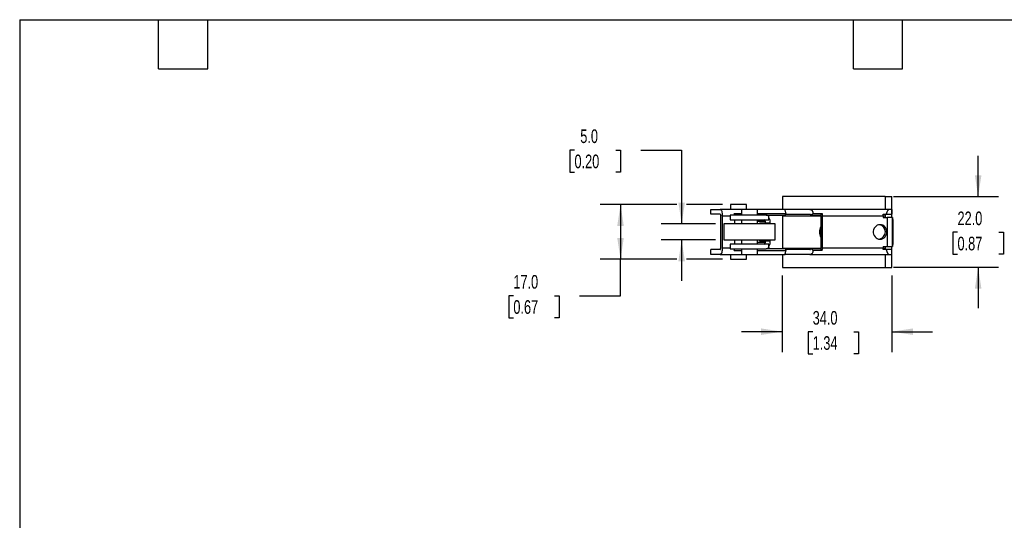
# Model space of a CAD drawing. Header units: millimetres. Extents: x 13 to 546, y 13 to 419.
# Tile 2 of 4: x 13 to 319, y 263 to 419. Entities that reach past the tile are written whole.
import ezdxf

# ---------------------------------------------------------------- set-up
doc = ezdxf.new("R2010")
doc.units = ezdxf.units.MM
doc.header["$LTSCALE"] = 2
doc.layers.add('DIMENSIONS', color=140, linetype='Continuous', lineweight=25)
doc.layers.add('TEXT', color=140, linetype='Continuous', lineweight=25)
doc.styles.add('SLDTEXTSTYLE0', font='TXT', dxfattribs={"width": 0.7})
doc.dimstyles.new('SLDDIMSTYLE1', dxfattribs={"dimtxt": 4.316016, "dimasz": 6.604, "dimexe": 0, "dimexo": 0.0625, "dimgap": 1.079004, "dimtad": 0, "dimtih": 1, "dimtoh": 1, "dimrnd": 1e-09, "dimzin": 4, "dimdsep": 46, "dimtxsty": 'SLDTEXTSTYLE0', "dimsah": 1, "dimcen": 0.09, "dimadec": 0, "dimazin": 1, "dimtfac": 1, "dimtofl": 0, "dimtmove": 0, "dimatfit": 3, "dimfxl": 0, "dimfrac": 2, "dimtolj": 1, "dimtzin": 12, "dimarcsym": 0})
doc.dimstyles.new('SLDDIMSTYLE4', dxfattribs={"dimtxt": 4.316016, "dimasz": 6.604, "dimexe": 0, "dimexo": 0.0625, "dimgap": 1.079004, "dimtad": 0, "dimtih": 1, "dimtoh": 1, "dimrnd": 1e-09, "dimzin": 4, "dimdsep": 46, "dimtxsty": 'SLDTEXTSTYLE0', "dimsah": 1, "dimcen": 0.09, "dimadec": 0, "dimazin": 1, "dimtfac": 1, "dimtmove": 0, "dimatfit": 0, "dimfxl": 0, "dimfrac": 2, "dimtolj": 1, "dimtzin": 12, "dimarcsym": 0})

# ---------------------------------------------------------------- blocks, each defined once
blk = doc.blocks.new('_D_16')
at = {"layer": 'DIMENSIONS'}
for p, q in [((185.08, 378.58), (183.63, 378.58)), ((183.63, 378.58), (183.63, 371.72)), ((197.91, 378.58), (199.35, 378.58)), ((199.35, 378.58), (199.35, 371.72)), ((205.68, 378.58), (218.38, 378.58)), ((218.38, 378.58), (218.38, 355.63)), ((183.63, 371.72), (185.08, 371.72)), ((199.35, 371.72), (197.91, 371.72)), ((228.9, 355.63), (212.03, 355.63)), ((228.9, 350.63), (212.03, 350.63)), ((218.38, 350.63), (218.38, 337.93))]:
    blk.add_line(p, q, dxfattribs=at)
for points in [[(218.38, 355.63), (219.4, 362.23), (217.37, 362.23)], [(218.38, 350.63), (217.37, 344.02), (219.4, 344.02)]]:
    blk.add_solid(points, dxfattribs=at)
at = {"layer": 'DIMENSIONS', "char_height": 4.233, "attachment_point": 1, "style": 'SLDTEXTSTYLE0'}
for s, insert in [('5.0', (186.88, 385)), ('0.20', (185.08, 377.17))]:
    blk.add_mtext(s, dxfattribs=dict(at, insert=insert))
blk = doc.blocks.new('_D_17')
at = {"layer": 'DIMENSIONS'}
for p, q in [((216.86, 361.63), (193.04, 361.63)), ((199.39, 361.63), (199.39, 344.63)), ((231.04, 361.63), (219.91, 361.63)), ((216.86, 344.63), (193.04, 344.63)), ((199.39, 333.31), (199.39, 344.63)), ((231.04, 344.63), (219.91, 344.63)), ((166.09, 333.31), (164.64, 333.31)), ((164.64, 333.31), (164.64, 326.45)), ((178.91, 333.31), (180.36, 333.31)), ((180.36, 333.31), (180.36, 326.45)), ((186.69, 333.31), (199.39, 333.31)), ((164.64, 326.45), (166.09, 326.45)), ((180.36, 326.45), (178.91, 326.45))]:
    blk.add_line(p, q, dxfattribs=at)
for points in [[(199.39, 361.63), (198.38, 355.02), (200.41, 355.02)], [(199.39, 344.63), (200.41, 351.23), (198.38, 351.23)]]:
    blk.add_solid(points, dxfattribs=at)
at = {"layer": 'DIMENSIONS', "char_height": 4.233, "attachment_point": 1, "style": 'SLDTEXTSTYLE0'}
for s, insert in [('17.0', (166.09, 339.74)), ('0.67', (166.09, 331.91))]:
    blk.add_mtext(s, dxfattribs=dict(at, insert=insert))
blk = doc.blocks.new('_D_18')
at = {"layer": 'DIMENSIONS'}
for p, q in [((249.67, 339.59), (249.67, 315.78)), ((283.67, 339.59), (283.67, 315.78)), ((249.67, 322.13), (236.97, 322.13)), ((259.1, 322.13), (257.65, 322.13)), ((257.65, 322.13), (257.65, 315.27)), ((271.93, 322.13), (273.38, 322.13)), ((273.38, 322.13), (273.38, 315.27)), ((283.67, 322.13), (296.37, 322.13)), ((257.65, 315.27), (259.1, 315.27)), ((273.38, 315.27), (271.93, 315.27))]:
    blk.add_line(p, q, dxfattribs=at)
for points in [[(249.67, 322.13), (243.07, 323.14), (243.07, 321.11)], [(283.67, 322.13), (290.28, 321.11), (290.28, 323.14)]]:
    blk.add_solid(points, dxfattribs=at)
at = {"layer": 'DIMENSIONS', "char_height": 4.233, "attachment_point": 1, "style": 'SLDTEXTSTYLE0'}
for s, insert in [('34.0', (259.1, 328.55)), ('1.34', (259.1, 320.72))]:
    blk.add_mtext(s, dxfattribs=dict(at, insert=insert))
blk = doc.blocks.new('_D_19')
at = {"layer": 'DIMENSIONS'}
for p, q in [((310.51, 364.13), (310.51, 376.83)), ((284.21, 364.13), (316.86, 364.13)), ((304.1, 353.04), (302.65, 353.04)), ((302.65, 353.04), (302.65, 346.18)), ((316.93, 353.04), (318.37, 353.04)), ((318.37, 353.04), (318.37, 346.18)), ((302.65, 346.18), (304.1, 346.18)), ((318.37, 346.18), (316.93, 346.18)), ((284.21, 342.13), (316.86, 342.13)), ((310.51, 342.13), (310.51, 329.43))]:
    blk.add_line(p, q, dxfattribs=at)
for points in [[(310.51, 364.13), (311.53, 370.73), (309.5, 370.73)], [(310.51, 342.13), (309.5, 335.52), (311.53, 335.52)]]:
    blk.add_solid(points, dxfattribs=at)
at = {"layer": 'DIMENSIONS', "char_height": 4.233, "attachment_point": 1, "style": 'SLDTEXTSTYLE0'}
for s, insert in [('22.0', (304.1, 359.47)), ('0.87', (304.1, 351.64))]:
    blk.add_mtext(s, dxfattribs=dict(at, insert=insert))

msp = doc.modelspace()

# ---------------------------------------------------------------- linework, layer by layer
for p, q in [((281.672, 364.127), (249.672, 364.127)), ((249.672, 364.127), (249.672, 360.127)), ((281.672, 364.127), (283.672, 364.127)), ((281.672, 364.127), (281.672, 360.127)), ((283.672, 360.127), (283.672, 364.127)), ((233.576, 361.627), (233.576, 360.127)), ((236.531, 361.627), (233.576, 361.627)), ((238.576, 361.627), (236.531, 361.627)), ((238.576, 360.127), (238.576, 361.627)), ((227.504, 358.627), (227.504, 360.127)), ((227.504, 360.127), (230.353, 360.127)), ((230.353, 358.627), (227.504, 358.627)), ((236.944, 360.127), (230.353, 360.127)), ((230.52, 348.127), (230.52, 358.127)), ((231.021, 358.127), (231.021, 348.127)), ((231.021, 358.127), (233.444, 358.127)), ((233.444, 358.377), (233.444, 356.877)), ((244.622, 358.377), (233.444, 358.377)), ((234.74, 358.899), (236.944, 358.899)), ((236.944, 360.127), (236.944, 358.377)), ((239.899, 360.127), (236.944, 360.127)), ((241.944, 360.127), (239.899, 360.127)), ((241.944, 358.377), (241.944, 360.127)), ((250.592, 360.127), (241.944, 360.127)), ((241.944, 358.899), (250.768, 358.899)), ((244.674, 358.369), (250.56, 358.369)), ((249.672, 358.369), (249.672, 358.127)), ((249.672, 358.127), (261.629, 358.127)), ((249.672, 358.127), (249.672, 348.127)), ((258.192, 360.127), (250.592, 360.127)), ((250.606, 358.627), (258.192, 358.627)), ((283.108, 360.127), (258.192, 360.127)), ((258.516, 358.369), (261.608, 358.369)), ((259.247, 358.899), (262.078, 358.899)), ((261.608, 358.369), (262.078, 358.899)), ((261.629, 358.127), (261.629, 348.127)), ((262.13, 358.127), (280.984, 358.127)), ((262.13, 348.127), (262.13, 358.127)), ((280.962, 358.627), (281.929, 358.627)), ((280.984, 358.127), (280.984, 357.627)), ((280.984, 358.127), (281.672, 358.127)), ((281.672, 358.627), (281.672, 358.127)), ((281.672, 358.127), (281.672, 357.627)), ((281.929, 358.627), (283.65, 358.627)), ((283.65, 360.127), (283.108, 360.127)), ((283.65, 360.127), (283.65, 358.627)), ((283.732, 360.127), (283.65, 360.127)), ((283.65, 358.627), (283.732, 358.627)), ((283.672, 357.627), (283.672, 358.627)), ((283.732, 358.627), (283.732, 360.127)), ((231.444, 355.627), (231.444, 350.627)), ((240.9, 355.627), (231.444, 355.627)), ((233.444, 356.877), (245.444, 356.877)), ((234.791, 356.877), (234.791, 355.627)), ((236.944, 356.877), (236.944, 355.627)), ((247.444, 355.627), (240.9, 355.627)), ((241.944, 355.627), (241.944, 356.877)), ((244.4, 356.377), (241.944, 356.377)), ((244.4, 355.877), (242.579, 355.877)), ((242.579, 355.877), (242.579, 355.627)), ((244.054, 355.627), (244.054, 355.877)), ((244.4, 355.877), (244.4, 356.377)), ((245.874, 355.877), (244.4, 355.877)), ((245.444, 356.877), (245.444, 357.851)), ((245.874, 355.877), (245.874, 356.377)), ((247.444, 350.627), (247.444, 355.627)), ((280.984, 357.627), (282.209, 357.627)), ((282.209, 357.627), (282.209, 348.627)), ((283.874, 357.627), (282.209, 357.627)), ((283.874, 348.627), (283.874, 357.627)), ((283.874, 357.627), (283.951, 357.627)), ((283.951, 357.627), (283.96, 356.627)), ((283.96, 356.627), (283.96, 349.627)), ((231.444, 350.627), (240.9, 350.627)), ((233.444, 349.377), (233.444, 347.877)), ((245.444, 349.377), (233.444, 349.377)), ((234.791, 350.627), (234.791, 349.377)), ((236.944, 350.627), (236.944, 349.377)), ((240.9, 350.627), (247.444, 350.627)), ((241.944, 349.377), (241.944, 350.627)), ((244.4, 349.877), (241.944, 349.877)), ((242.579, 350.627), (242.579, 350.377)), ((242.579, 350.377), (244.4, 350.377)), ((244.054, 350.377), (244.054, 350.627)), ((244.4, 349.877), (244.4, 350.377)), ((244.4, 350.377), (245.874, 350.377)), ((245.444, 348.403), (245.444, 349.377)), ((245.874, 349.877), (245.874, 350.377)), ((283.96, 349.627), (283.951, 348.627)), ((227.504, 346.127), (227.504, 347.627)), ((230.353, 347.627), (227.504, 347.627)), ((230.353, 346.127), (227.504, 346.127)), ((230.353, 346.127), (236.944, 346.127)), ((233.444, 348.127), (231.021, 348.127)), ((233.444, 347.877), (244.622, 347.877)), ((233.576, 346.127), (233.576, 344.627)), ((234.74, 347.356), (236.944, 347.356)), ((236.944, 347.877), (236.944, 346.127)), ((236.944, 346.127), (239.899, 346.127)), ((238.576, 344.627), (238.576, 346.127)), ((239.899, 346.127), (241.944, 346.127)), ((241.944, 346.127), (241.944, 347.877)), ((241.944, 347.356), (250.768, 347.356)), ((241.944, 346.127), (250.592, 346.127)), ((250.56, 347.885), (244.674, 347.885)), ((249.672, 348.127), (261.629, 348.127)), ((249.672, 348.127), (249.672, 347.885)), ((249.672, 346.127), (249.672, 342.127)), ((250.56, 347.885), (250.561, 347.842)), ((258.192, 346.127), (250.592, 346.127)), ((258.192, 347.627), (250.606, 347.627)), ((258.192, 346.127), (283.108, 346.127)), ((261.608, 347.885), (258.516, 347.885)), ((262.078, 347.356), (259.247, 347.356)), ((262.078, 347.356), (261.608, 347.885)), ((280.984, 348.127), (262.13, 348.127)), ((281.929, 347.627), (280.962, 347.627)), ((280.984, 348.627), (280.984, 348.127)), ((280.984, 348.627), (282.209, 348.627)), ((280.984, 348.127), (281.672, 348.127)), ((281.672, 348.627), (281.672, 348.127)), ((281.672, 348.127), (281.672, 347.627)), ((281.672, 346.127), (281.672, 342.127)), ((283.65, 347.627), (281.929, 347.627)), ((282.209, 348.627), (283.874, 348.627)), ((283.108, 346.127), (283.65, 346.127)), ((283.65, 346.127), (283.65, 347.627)), ((283.732, 347.627), (283.65, 347.627)), ((283.65, 346.127), (283.732, 346.127)), ((283.672, 347.627), (283.672, 348.627)), ((283.672, 342.127), (283.672, 346.127)), ((283.732, 346.127), (283.732, 347.627)), ((283.874, 348.627), (283.951, 348.627)), ((233.576, 344.627), (236.531, 344.627)), ((236.531, 344.627), (238.576, 344.627)), ((249.672, 342.127), (281.672, 342.127)), ((281.672, 342.127), (283.672, 342.127))]:
    msp.add_line(p, q)
at = {"flags": 128}
for points in [[(230.353, 360.127), (230.483, 360.089), (230.609, 359.975), (230.724, 359.79), (230.825, 359.541), (230.908, 359.238), (230.97, 358.893), (231.008, 358.517), (231.021, 358.127)], [(230.353, 358.627), (230.386, 358.618), (230.417, 358.589), (230.446, 358.543), (230.471, 358.481), (230.492, 358.405), (230.507, 358.319), (230.517, 358.225), (230.52, 358.127)], [(280.041, 355.377), (279.6, 355.328), (279.178, 355.183), (278.794, 354.947), (278.465, 354.633), (278.204, 354.252), (278.024, 353.822), (277.931, 353.362), (277.931, 352.892), (278.024, 352.432), (278.204, 352.002), (278.465, 351.622), (278.794, 351.307), (279.178, 351.072), (279.6, 350.926), (280.041, 350.877), (280.482, 350.926), (280.904, 351.072), (281.288, 351.307), (281.617, 351.622), (281.878, 352.002), (282.058, 352.432), (282.15, 352.892), (282.15, 353.362), (282.058, 353.822), (281.878, 354.252), (281.617, 354.633), (281.288, 354.947), (280.904, 355.183), (280.482, 355.328), (280.041, 355.377)], [(230.353, 347.627), (230.386, 347.637), (230.417, 347.665), (230.446, 347.711), (230.471, 347.774), (230.492, 347.849), (230.507, 347.936), (230.517, 348.03), (230.52, 348.127)], [(231.021, 348.127), (231.008, 347.737), (230.97, 347.362), (230.908, 347.016), (230.825, 346.713), (230.724, 346.464), (230.609, 346.279), (230.483, 346.166), (230.353, 346.127)]]:
    msp.add_lwpolyline(points, dxfattribs=at)
for centre, radius, start, end in [((229.329, 358.154), 5.462, 2.25421, 7.83515), ((260.277, 358.133), 1.353, 359.7703, 10.06723), ((256.5, 358.138), 5.629, 359.89164, 7.7691), ((275.14, 358.13), 5.844, 359.97247, 4.8808), ((243.904, 356.381), 0.496, 359.52124, 89.51311), ((243.854, 356.379), 2.02, 359.93888, 38.11046), ((279.422, 353.127), 2.265, 279.37489, 80.62511), ((264.672, 353.127), 3.5, 150.40303, 209.59697), ((243.904, 349.873), 0.496, 270.48689, 0.47876), ((243.854, 349.875), 2.02, 321.88954, 0.06112), ((229.329, 348.1), 5.462, 352.16485, 357.74579), ((260.277, 348.122), 1.353, 349.93277, 0.2297), ((256.5, 348.117), 5.629, 352.2309, 0.10836), ((275.14, 348.124), 5.844, 355.1192, 0.02753)]:
    msp.add_arc(centre, radius, start, end)
for centre, major_axis, ratio, start_param, end_param in [((255.059, 358.957), (4.494, 0.644), 0.3485355, 2.785942, 3.106106), ((255.059, 358.957), (4.494, 0.644), 0.3485355, 5.5385392, 5.8587033), ((283.108, 358.127), (0, 2), 0.6090574, 0, 1.3181161), ((255.059, 347.297), (4.494, -0.644), 0.3485355, 3.1770793, 3.4972433), ((255.059, 347.297), (4.494, -0.644), 0.3485355, 0.4244821, 0.7446461), ((283.108, 348.127), (0, 2), 0.6090574, 1.8234766, 3.1415927)]:
    msp.add_ellipse(centre, major_axis=major_axis, ratio=ratio, start_param=start_param, end_param=end_param)
for points, knots in [([(245.432, 357.851), (245.434, 357.871), (245.442, 357.945), (245.306, 358.142), (245.029, 358.336), (244.742, 358.365), (244.622, 358.377)], [0, 0, 0, 0, 0.1178179, 0.4362256, 0.7636983, 1, 1, 1, 1]), ([(250.768, 358.899), (250.744, 359.086), (250.715, 359.257), (250.654, 359.567), (250.624, 359.699), (250.578, 359.915), (250.562, 359.996), (250.557, 360.102), (250.568, 360.127), (250.592, 360.127)], [0, 0, 0, 0, 0.25, 0.25, 0.5, 0.5, 0.75, 0.75, 1, 1, 1, 1]), ([(250.592, 358.627), (250.58, 358.627), (250.572, 358.605), (250.562, 358.517), (250.561, 358.451), (250.56, 358.369)], [0, 0, 0, 0, 0.5, 0.5, 1, 1, 1, 1]), ([(258.192, 360.127), (258.338, 360.127), (258.471, 360.103), (258.713, 359.997), (258.817, 359.917), (258.95, 359.756), (258.991, 359.695), (259.062, 359.563), (259.094, 359.491), (259.178, 359.261), (259.219, 359.086), (259.247, 358.899)], [0, 0, 0, 0, 0.25, 0.25, 0.5, 0.5, 0.625, 0.625, 0.75, 0.75, 1, 1, 1, 1]), ([(258.192, 358.627), (258.261, 358.627), (258.326, 358.605), (258.438, 358.517), (258.485, 358.451), (258.516, 358.369)], [0, 0, 0, 0, 0.5, 0.5, 1, 1, 1, 1]), ([(245.432, 348.403), (245.434, 348.383), (245.442, 348.31), (245.306, 348.112), (245.029, 347.919), (244.742, 347.889), (244.622, 347.877)], [0, 0, 0, 0, 0.1178179, 0.4362256, 0.7636983, 1, 1, 1, 1]), ([(250.592, 346.127), (250.568, 346.127), (250.557, 346.152), (250.562, 346.257), (250.577, 346.338), (250.612, 346.499), (250.625, 346.56), (250.653, 346.692), (250.669, 346.763), (250.714, 346.993), (250.744, 347.168), (250.768, 347.356)], [0, 0, 0, 0, 0.25, 0.25, 0.5, 0.5, 0.625, 0.625, 0.75, 0.75, 1, 1, 1, 1]), ([(258.192, 347.627), (258.261, 347.627), (258.326, 347.649), (258.438, 347.737), (258.485, 347.803), (258.516, 347.885)], [0, 0, 0, 0, 0.5, 0.5, 1, 1, 1, 1]), ([(259.247, 347.356), (259.219, 347.168), (259.179, 346.997), (259.067, 346.688), (258.996, 346.555), (258.819, 346.339), (258.714, 346.258), (258.474, 346.152), (258.338, 346.127), (258.192, 346.127)], [0, 0, 0, 0, 0.25, 0.25, 0.5, 0.5, 0.75, 0.75, 1, 1, 1, 1])]:
    msp.add_open_spline(points, degree=3, knots=knots)
at = {"layer": 'TEXT'}
for p, q in [((12.7, 419.1), (546.1, 419.1)), ((12.7, 419.1), (12.7, 12.7)), ((55.88, 403.86), (55.88, 419.1)), ((71.12, 403.86), (71.12, 419.1)), ((271.78, 403.86), (271.78, 419.1)), ((287.02, 403.86), (287.02, 419.1)), ((55.88, 403.86), (71.12, 403.86)), ((271.78, 403.86), (287.02, 403.86))]:
    msp.add_line(p, q, dxfattribs=at)

# ---------------------------------------------------------------- dimensions: what is measured, and where the dimension line sits
at = {"layer": 'DIMENSIONS'}
for base, p1, p2, dimstyle, picture, middle in [((218.385, 350.627), (231.444, 355.627), (231.444, 350.627), 'SLDDIMSTYLE4', '_D_16', (218.385, 378.576)), ((310.512, 364.127), (281.672, 342.127), (281.672, 364.127), 'SLDDIMSTYLE4', '_D_19', (310.512, 353.043)), ((199.394, 344.627), (233.576, 361.627), (233.576, 344.627), 'SLDDIMSTYLE1', '_D_17', (199.394, 333.314))]:
    dim = msp.add_linear_dim(base=base, p1=p1, p2=p2, angle=90, dimstyle=dimstyle, dxfattribs=at)
    dim.commit()
    dim.dimension.update_dxf_attribs({"geometry": picture, "text_midpoint": middle, "dimtype": 160})
dim = msp.add_linear_dim(base=(283.672, 322.127), p1=(249.672, 342.127), p2=(283.672, 342.127), dimstyle='SLDDIMSTYLE4', dxfattribs=at)
dim.commit()
dim.dimension.update_dxf_attribs({"geometry": '_D_18', "text_midpoint": (265.515, 322.127), "dimtype": 160})

doc.saveas('drawing.dxf')
